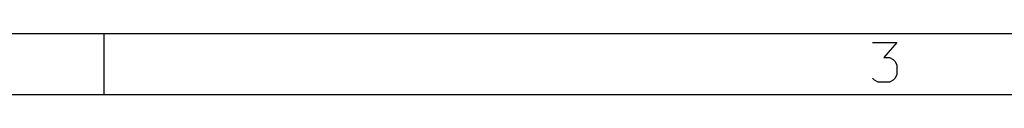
# Model space of a CAD drawing. Extents: x 0.4 to 10.6, y -8.1 to -0.4.
# Tile 8 of 16: x 4.2211 to 5.497, y -0.4724 to -0.3937. Entities that reach past the tile are written whole.
import ezdxf

# ---------------------------------------------------------------- set-up
doc = ezdxf.new("R2010")
doc.units = 0
doc.header["$MEASUREMENT"] = 0
doc.layers.add('BLACK', color=7, linetype='CONTINUOUS')

msp = doc.modelspace()

# ---------------------------------------------------------------- linework, layer by layer
at = {"layer": 'BLACK', "linetype": 'CONTINUOUS'}
for p, q in [((0.3937, -0.3937), (10.6063, -0.3937)), ((4.33071, -0.47244), (4.33071, -0.3937)), ((5.32616, -0.40526), (5.35784, -0.40526)), ((5.35784, -0.40526), (5.34078, -0.42476)), ((5.34078, -0.42476), (5.34809, -0.42476)), ((5.34809, -0.42476), (5.35297, -0.42719)), ((5.35297, -0.42719), (5.3554, -0.42963)), ((5.3554, -0.42963), (5.35784, -0.43451)), ((5.35784, -0.43451), (5.35784, -0.44669)), ((5.32859, -0.454), (5.32616, -0.45157)), ((5.33347, -0.45644), (5.32859, -0.454)), ((5.34809, -0.45644), (5.33347, -0.45644)), ((5.35297, -0.454), (5.34809, -0.45644)), ((5.3554, -0.45157), (5.35297, -0.454)), ((5.35784, -0.44669), (5.3554, -0.45157)), ((0.47244, -0.47244), (10.5276, -0.47244))]:
    msp.add_line(p, q, dxfattribs=at)

doc.saveas('drawing.dxf')
